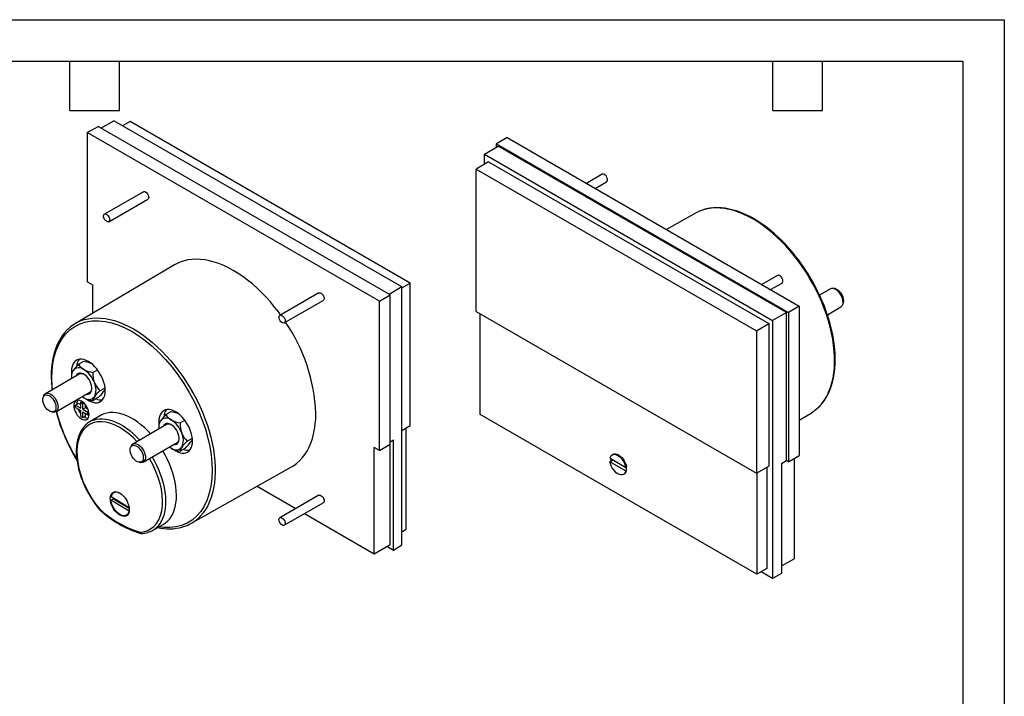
# Model space of a CAD drawing. Header units: millimetres. Extents: x 0 to 419, y 0 to 324.
# Tile 3 of 3: x 192 to 419, y 168 to 324. Entities that reach past the tile are written whole.
import ezdxf

# ---------------------------------------------------------------- set-up
doc = ezdxf.new("R2010")
doc.units = ezdxf.units.MM
doc.header["$LTSCALE"] = 1.5
doc.layers.add('TEXT', color=140, linetype='Continuous', lineweight=25)

msp = doc.modelspace()

# ---------------------------------------------------------------- linework, layer by layer
at = {"color": 7, "linetype": 'Continuous'}
for p, q in [((0.004, 323.854), (419.104, 323.854)), ((419.104, 323.854), (419.104, 0.004))]:
    msp.add_line(p, q, dxfattribs=at)
for p, q in [((210.984, 298.879), (213.978, 300.548)), ((280.347, 262.234), (213.978, 300.548)), ((217.715, 300.403), (215.941, 299.414)), ((282.267, 263.138), (217.715, 300.403)), ((207.847, 297.858), (210.344, 299.249)), ((207.847, 297.858), (207.847, 263.4)), ((275.164, 258.997), (207.847, 297.858)), ((277.617, 260.413), (210.344, 299.249)), ((304.551, 296.676), (302.098, 295.21)), ((302.098, 295.21), (369.371, 256.374)), ((302.098, 294.466), (302.098, 295.21)), ((304.551, 296.676), (371.868, 257.815)), ((299.368, 292.835), (302.522, 294.72)), ((299.368, 292.835), (365.737, 254.521)), ((299.368, 290.571), (299.368, 292.835)), ((368.947, 256.374), (302.522, 294.72)), ((300.252, 291.1), (297.448, 289.424)), ((300.252, 291.1), (364.854, 253.806)), ((297.448, 289.424), (362, 252.159)), ((297.448, 256.607), (297.448, 289.424)), ((326.484, 288.208), (322.852, 286.111)), ((324.852, 284.956), (327.484, 286.476)), ((220.8, 284.206), (211.82, 279.021)), ((212.82, 277.289), (221.8, 282.474)), ((347.97, 279.273), (341.251, 275.49)), ((227.975, 267.337), (205.133, 253.824)), ((209.049, 262.706), (207.847, 263.4)), ((280.347, 262.029), (282.267, 263.138)), ((282.267, 230.321), (282.267, 263.138)), ((366.896, 264.879), (363.263, 262.782)), ((365.263, 261.627), (367.895, 263.147)), ((209.049, 262.706), (209.049, 256.14)), ((261.211, 260.877), (252.231, 255.693)), ((280.347, 262.234), (277.405, 260.535)), ((280.347, 202.781), (280.347, 262.234)), ((379.076, 261.807), (376.555, 260.352)), ((380.04, 261.859), (379.671, 261.909)), ((253.231, 253.961), (262.211, 259.145)), ((275.164, 258.997), (277.617, 260.413)), ((275.164, 224.539), (275.164, 258.997)), ((277.617, 226.005), (277.617, 260.413)), ((297.448, 256.607), (362, 219.342)), ((368.947, 256.374), (365.737, 254.521)), ((368.947, 222.21), (368.947, 256.374)), ((371.868, 257.815), (369.371, 256.374)), ((369.371, 256.374), (369.371, 221.965)), ((371.868, 257.815), (371.868, 223.357)), ((378.343, 255.842), (381.476, 257.65)), ((381.861, 258.114), (382.002, 258.459)), ((298.398, 232.822), (298.398, 256.058)), ((365.737, 254.521), (365.737, 195.068)), ((362, 252.159), (364.854, 253.806)), ((362, 252.159), (362, 219.342)), ((364.854, 253.806), (364.854, 220.932)), ((205.857, 244.424), (207.103, 245.143)), ((204.224, 242.82), (204.241, 242.392)), ((209.123, 242.538), (210.2, 243.16)), ((206.029, 242.143), (198.239, 237.645)), ((204.224, 242.1), (204.224, 241.595)), ((210.756, 238.329), (211.959, 239.024)), ((197.854, 237.182), (197.713, 236.837)), ((200.639, 233.488), (208.429, 237.986)), ((210.369, 236.725), (209.123, 236.006)), ((205.815, 235.369), (205.179, 235.001)), ((205.179, 234.43), (205.179, 235.001)), ((205.179, 235.001), (206.345, 234.328)), ((205.179, 234.43), (206.345, 233.756)), ((205.461, 235.287), (205.464, 235.166)), ((206.345, 235.062), (205.815, 235.369)), ((206.345, 235.675), (206.625, 235.837)), ((206.345, 234.328), (206.345, 235.675)), ((206.345, 235.675), (206.84, 235.389)), ((206.345, 232.409), (206.345, 233.756)), ((206.84, 235.389), (207.044, 235.507)), ((206.84, 234.042), (206.84, 235.389)), ((207.477, 234.409), (206.84, 234.042)), ((206.84, 234.042), (208.007, 233.368)), ((207.477, 234.409), (207.477, 235.025)), ((208.01, 234.101), (207.477, 234.409)), ((199.675, 233.437), (200.044, 233.387)), ((206.345, 232.409), (206.84, 232.123)), ((206.84, 233.47), (208.007, 232.797)), ((206.84, 232.123), (206.84, 233.47)), ((207.477, 232.49), (206.84, 232.123)), ((207.477, 232.49), (207.477, 233.103)), ((208.007, 233.368), (208.211, 233.486)), ((208.007, 232.797), (208.007, 233.368)), ((208.287, 232.958), (208.007, 232.797)), ((210.884, 232.605), (208.421, 231.148)), ((225.973, 232.811), (227.219, 233.53)), ((229.239, 230.926), (230.315, 231.547)), ((362.111, 196.042), (298.398, 232.822)), ((371.868, 231.571), (374.582, 233.176)), ((226.145, 230.53), (218.355, 226.033)), ((224.34, 231.207), (224.357, 230.779)), ((224.34, 230.488), (224.34, 229.982)), ((280.347, 229.173), (282.267, 230.321)), ((281.317, 206.408), (281.317, 229.753)), ((230.872, 226.717), (232.074, 227.411)), ((278.377, 226.958), (277.617, 226.503)), ((278.377, 201.604), (278.377, 226.958)), ((217.969, 225.569), (217.828, 225.224)), ((220.755, 221.876), (228.545, 226.373)), ((230.485, 225.113), (229.239, 224.393)), ((275.164, 224.539), (273.962, 225.233)), ((273.962, 200.736), (273.962, 225.233)), ((275.164, 224.539), (277.617, 226.005)), ((277.599, 202.91), (277.599, 225.994)), ((205.033, 223.036), (205.477, 222.297)), ((328.276, 222.76), (331.885, 220.647)), ((329.009, 222.331), (328.484, 222.027)), ((328.955, 223.65), (328.778, 223.548)), ((369.371, 221.965), (371.868, 223.357)), ((370.666, 222.687), (370.666, 199.554)), ((219.791, 221.824), (220.16, 221.774)), ((231.745, 207.726), (254.87, 220.749)), ((328.448, 222.048), (328.271, 221.946)), ((331.879, 219.833), (328.271, 221.946)), ((328.484, 222.027), (328.448, 222.048)), ((331.885, 220.647), (332.061, 220.749)), ((332.05, 220.556), (331.89, 220.65)), ((362, 219.342), (364.854, 220.932)), ((364.429, 220.695), (364.429, 197.334)), ((367.742, 221.539), (368.947, 222.21)), ((367.742, 221.539), (367.742, 196.185)), ((369.371, 221.965), (368.947, 222.21)), ((331.378, 219.045), (331.555, 219.147)), ((331.879, 219.833), (332.056, 219.935)), ((332.056, 219.935), (332.02, 219.956)), ((362.111, 219.403), (362.111, 196.042)), ((246.986, 216.309), (255.915, 211.154)), ((213.313, 213.098), (213.879, 213.425)), ((213.331, 213.904), (217.503, 211.372)), ((213.879, 213.425), (217.521, 211.214)), ((214.233, 215.015), (213.913, 214.83)), ((261.211, 214.212), (252.231, 209.027)), ((217.495, 210.56), (213.313, 213.098)), ((253.231, 207.295), (262.211, 212.479)), ((216.913, 209.634), (217.233, 209.818)), ((217.511, 210.569), (217.495, 210.56)), ((257.915, 210), (273.962, 200.736)), ((222.875, 206.11), (225.368, 207.514)), ((280.347, 205.829), (281.317, 206.408)), ((220.274, 205.425), (220.165, 205.437)), ((273.962, 200.736), (277.599, 202.91)), ((276.87, 202.474), (278.377, 201.604)), ((278.377, 201.604), (280.347, 202.781)), ((364.429, 197.334), (362.111, 196.042)), ((367.742, 197.925), (370.666, 199.554)), ((365.737, 195.068), (363.098, 196.592)), ((367.742, 196.185), (365.737, 195.068))]:
    msp.add_line(p, q)
at = {"flags": 128}
for points in [[(327.637, 287.278), (327.522, 287.562), (327.354, 287.825), (327.149, 288.041), (326.929, 288.188), (326.713, 288.253), (326.525, 288.228), (326.484, 288.208)], [(220.8, 284.206), (220.931, 284.249), (221.135, 284.229), (221.356, 284.121), (221.571, 283.938), (221.759, 283.695), (221.903, 283.418), (221.987, 283.133), (222.005, 282.868), (221.953, 282.65), (221.837, 282.499), (221.8, 282.474)], [(211.666, 278.845), (211.782, 278.996), (211.95, 279.065), (212.155, 279.045), (212.375, 278.937), (212.59, 278.753), (212.779, 278.511), (212.923, 278.234), (213.007, 277.949), (213.024, 277.684), (212.973, 277.466), (212.857, 277.315), (212.689, 277.246), (212.484, 277.266), (212.264, 277.374), (212.049, 277.558), (211.86, 277.8), (211.717, 278.077), (211.632, 278.362), (211.615, 278.627), (211.666, 278.845)], [(376.173, 234.375), (376.609, 234.813), (377.219, 235.532), (377.772, 236.323), (378.268, 237.183), (378.705, 238.108), (379.081, 239.097), (379.394, 240.145), (379.645, 241.248), (379.831, 242.404), (379.952, 243.607), (380.008, 244.854), (379.999, 246.141), (379.925, 247.462), (379.785, 248.814), (379.581, 250.191), (379.313, 251.589), (378.982, 253.003), (378.589, 254.428), (378.135, 255.859), (377.623, 257.291), (377.054, 258.719), (376.429, 260.139), (375.752, 261.545), (375.024, 262.932), (374.247, 264.295), (373.426, 265.631), (372.562, 266.933), (371.658, 268.198), (370.718, 269.422), (369.745, 270.599), (368.743, 271.726), (367.714, 272.799), (366.662, 273.814), (365.591, 274.769), (364.505, 275.658), (363.408, 276.48), (362.303, 277.231), (361.194, 277.909), (360.085, 278.511), (358.98, 279.036), (357.882, 279.481), (356.796, 279.846), (355.725, 280.128), (354.674, 280.327), (353.645, 280.442), (352.642, 280.472), (351.669, 280.418), (350.729, 280.28), (349.826, 280.058), (349.802, 280.051)], [(374.682, 263.964), (373.891, 265.283), (373.562, 265.801), (373.003, 266.651), (372.405, 267.516), (371.746, 268.422), (371.039, 269.342), (370.289, 270.264), (369.504, 271.176), (368.686, 272.07), (367.84, 272.94), (366.971, 273.779), (366.08, 274.582), (365.171, 275.346), (364.248, 276.068), (363.314, 276.743), (362.37, 277.369), (361.42, 277.944), (360.466, 278.465), (359.512, 278.931), (358.559, 279.34), (357.609, 279.69), (356.666, 279.98), (355.731, 280.209), (354.806, 280.375), (353.893, 280.477), (352.996, 280.515), (352.114, 280.486), (351.251, 280.39), (350.408, 280.226), (349.872, 280.072)], [(252.407, 255.794), (251.957, 256.407), (251.015, 257.622), (250.041, 258.79), (249.039, 259.909), (248.011, 260.974), (246.96, 261.982), (245.892, 262.93), (244.808, 263.814), (243.713, 264.631), (242.611, 265.378), (241.505, 266.054), (240.4, 266.655), (239.297, 267.18), (238.203, 267.627), (237.119, 267.994), (236.051, 268.28), (235, 268.485), (233.972, 268.607), (232.969, 268.646), (231.996, 268.601), (231.054, 268.474), (230.148, 268.265), (229.28, 267.973), (228.453, 267.601), (227.975, 267.337)], [(368.049, 263.949), (367.933, 264.233), (367.765, 264.496), (367.56, 264.712), (367.34, 264.859), (367.125, 264.924), (366.936, 264.899), (366.896, 264.879)], [(376.225, 234.426), (376.466, 234.647), (377.093, 235.34), (377.616, 236.03), (378.093, 236.775), (378.524, 237.574), (378.905, 238.424), (379.238, 239.323), (379.519, 240.267), (379.75, 241.254), (379.93, 242.281), (380.057, 243.345), (380.133, 244.443), (380.156, 245.572), (380.128, 246.728), (380.048, 247.909), (379.916, 249.112), (379.735, 250.331), (379.503, 251.565), (379.223, 252.809), (378.895, 254.058), (378.521, 255.309), (378.104, 256.556), (377.647, 257.791), (377.155, 259.003), (376.641, 260.169), (376.109, 261.291), (375.711, 262.081), (375.3, 262.857), (374.682, 263.964)], [(261.211, 260.877), (261.342, 260.92), (261.546, 260.9), (261.767, 260.793), (261.982, 260.609), (262.17, 260.366), (262.314, 260.089), (262.399, 259.804), (262.416, 259.539), (262.364, 259.321), (262.249, 259.17), (262.211, 259.145)], [(381.973, 258.753), (381.94, 259.155), (381.843, 259.578), (381.685, 260.008), (381.474, 260.426), (381.216, 260.818), (380.922, 261.168), (380.604, 261.463), (380.272, 261.691), (379.941, 261.843), (379.623, 261.915), (379.33, 261.902), (379.076, 261.807)], [(382.002, 258.459), (382.07, 258.685), (382.103, 259.032)], [(199.86, 238.581), (199.782, 239.295), (199.706, 241.196), (199.763, 242.935), (199.949, 244.589), (200.26, 246.146), (200.695, 247.596), (201.281, 248.989), (201.995, 250.243), (202.862, 251.381), (203.853, 252.351), (204.979, 253.157), (206.217, 253.773), (207.554, 254.196), (208.98, 254.42), (210.458, 254.447), (211.999, 254.28), (213.538, 253.936), (215.112, 253.415), (216.636, 252.756), (218.171, 251.943), (219.705, 250.984), (221.23, 249.883), (222.804, 248.587), (224.343, 247.154), (225.884, 245.542), (227.362, 243.809), (228.788, 241.938), (230.125, 239.971), (231.362, 237.926), (232.489, 235.82), (233.48, 233.706), (234.347, 231.567), (235.061, 229.489), (235.647, 227.419), (236.082, 225.467), (236.393, 223.55), (236.579, 221.683), (236.636, 219.876), (236.56, 218.064), (236.344, 216.347), (235.975, 214.687), (235.463, 213.156), (234.798, 211.745), (233.993, 210.493), (233.056, 209.409), (231.994, 208.502), (230.837, 207.792), (229.577, 207.266), (228.269, 206.938), (226.884, 206.79), (225.501, 206.817), (224.394, 206.965)], [(206.975, 254.649), (207.153, 254.704), (208.057, 254.925), (208.997, 255.064), (209.97, 255.117), (210.972, 255.087), (212.001, 254.972), (213.053, 254.773), (214.124, 254.491), (215.21, 254.127), (216.307, 253.681), (217.412, 253.156), (218.521, 252.554), (219.63, 251.876), (220.736, 251.125), (221.833, 250.303), (222.919, 249.414), (223.99, 248.46), (225.041, 247.444), (226.07, 246.371), (227.073, 245.244), (228.046, 244.067), (228.986, 242.843), (229.89, 241.578), (230.754, 240.276), (231.575, 238.94), (232.351, 237.577), (233.079, 236.19), (233.757, 234.784), (234.381, 233.365), (234.951, 231.936), (235.463, 230.504), (235.916, 229.073), (236.309, 227.648), (236.641, 226.234), (236.909, 224.836), (237.113, 223.459), (237.253, 222.107), (237.327, 220.786), (237.336, 219.499), (237.28, 218.252), (237.158, 217.049), (236.972, 215.893), (236.722, 214.79), (236.408, 213.742), (236.032, 212.753), (235.596, 211.828), (235.1, 210.968), (234.546, 210.177), (233.937, 209.458), (233.372, 208.901)], [(252.078, 255.516), (252.193, 255.667), (252.362, 255.736), (252.566, 255.716), (252.787, 255.608), (253.002, 255.424), (253.19, 255.182), (253.334, 254.905), (253.418, 254.62), (253.436, 254.355), (253.384, 254.137), (253.268, 253.986), (253.1, 253.917), (252.896, 253.937), (252.675, 254.045), (252.46, 254.229), (252.271, 254.471), (252.128, 254.748), (252.043, 255.033), (252.026, 255.298), (252.078, 255.516)], [(203.464, 252.549), (203.249, 252.352), (202.622, 251.66), (202.099, 250.97), (201.622, 250.224), (201.191, 249.425), (200.81, 248.575), (200.477, 247.677), (200.196, 246.733), (199.965, 245.746), (199.785, 244.719), (199.658, 243.655), (199.582, 242.557), (199.559, 241.428), (199.587, 240.271), (199.668, 239.09), (199.731, 238.507)], [(207.654, 236.38), (208.113, 236.083), (208.621, 235.829), (209.12, 235.655), (209.601, 235.566), (210.058, 235.563), (210.481, 235.645), (210.863, 235.811), (211.198, 236.059), (211.481, 236.385), (211.706, 236.782), (211.87, 237.243), (211.969, 237.762), (212.002, 238.329), (211.969, 238.935), (211.87, 239.568), (211.706, 240.219), (211.481, 240.876), (211.198, 241.527), (210.863, 242.162), (210.481, 242.771), (210.058, 243.341), (209.601, 243.864), (209.12, 244.331), (208.621, 244.734), (208.113, 245.065), (207.605, 245.32), (207.106, 245.493), (206.625, 245.583), (206.168, 245.586), (205.745, 245.504), (205.363, 245.338), (205.028, 245.09), (204.745, 244.764), (204.52, 244.367), (204.356, 243.905), (204.257, 243.387), (204.224, 242.82)], [(207.103, 245.143), (208.065, 244.913), (208.647, 244.688)], [(207.69, 237.559), (207.989, 237.547), (208.279, 237.618), (208.525, 237.774), (208.718, 238.009), (208.85, 238.315), (208.918, 238.68), (208.918, 239.091), (208.85, 239.534), (208.718, 239.992), (208.525, 240.449), (208.279, 240.889), (207.989, 241.295), (207.665, 241.653), (207.319, 241.95), (206.963, 242.175), (206.611, 242.32), (206.274, 242.38), (205.965, 242.352), (205.696, 242.238), (205.476, 242.042), (205.313, 241.771), (205.291, 241.716)], [(197.612, 236.272), (197.646, 236.617), (197.745, 236.909), (197.905, 237.134), (198.118, 237.283), (198.375, 237.35), (198.666, 237.33), (198.977, 237.226), (199.295, 237.042), (199.606, 236.786), (199.896, 236.468), (200.152, 236.104), (200.365, 235.708), (200.523, 235.298), (200.62, 234.893), (200.653, 234.509), (200.619, 234.163), (200.52, 233.872), (200.361, 233.646), (200.148, 233.497), (199.89, 233.431), (199.599, 233.45), (199.288, 233.554), (198.971, 233.738), (198.66, 233.995), (198.37, 234.312), (198.113, 234.677), (197.901, 235.073), (197.743, 235.482), (197.645, 235.888), (197.612, 236.272)], [(197.854, 237.182), (197.872, 237.225), (198.03, 237.473), (198.242, 237.647), (198.499, 237.741), (198.793, 237.752), (199.111, 237.679), (199.443, 237.525), (199.774, 237.295), (200.092, 236.999), (200.385, 236.648), (200.642, 236.255), (200.852, 235.836), (201.008, 235.407), (201.104, 234.984), (201.136, 234.583), (201.103, 234.22), (201.005, 233.909), (200.848, 233.661), (200.636, 233.487), (200.379, 233.393), (200.085, 233.382), (200.044, 233.387)], [(204.754, 234.879), (204.788, 234.461), (204.889, 234.02), (205.052, 233.573), (205.272, 233.136), (205.54, 232.728), (205.846, 232.363), (206.177, 232.055), (206.522, 231.817), (206.867, 231.657), (207.199, 231.582), (207.504, 231.594), (207.772, 231.693), (207.992, 231.876), (208.155, 232.134), (208.256, 232.459), (208.29, 232.838), (208.256, 233.256), (208.155, 233.697), (207.992, 234.144), (207.772, 234.58), (207.504, 234.989), (207.199, 235.354), (206.867, 235.661), (206.522, 235.9), (206.177, 236.059), (205.846, 236.135), (205.54, 236.123), (205.272, 236.023), (205.052, 235.841), (204.889, 235.582), (204.788, 235.257), (204.754, 234.879)], [(207.052, 236.696), (206.683, 236.937), (206.652, 236.96)], [(227.77, 224.767), (228.229, 224.471), (228.736, 224.216), (229.235, 224.043), (229.717, 223.954), (230.173, 223.95), (230.596, 224.032), (230.979, 224.199), (231.314, 224.447), (231.597, 224.772), (231.822, 225.169), (231.985, 225.631), (232.085, 226.15), (232.118, 226.717), (232.085, 227.322), (231.985, 227.956), (231.822, 228.606), (231.597, 229.263), (231.314, 229.915), (230.979, 230.55), (230.596, 231.158), (230.173, 231.729), (229.717, 232.252), (229.235, 232.719), (228.736, 233.121), (228.229, 233.453), (227.721, 233.707), (227.222, 233.881), (226.74, 233.97), (226.284, 233.974), (225.861, 233.891), (225.479, 233.725), (225.143, 233.477), (224.861, 233.152), (224.636, 232.755), (224.472, 232.293), (224.373, 231.774), (224.34, 231.207), (224.34, 231.207)], [(209.357, 231.574), (209.958, 231.736), (210.647, 231.833), (211.368, 231.846), (212.117, 231.777), (212.888, 231.624), (213.677, 231.39), (214.478, 231.076), (215.287, 230.683), (216.099, 230.215), (216.908, 229.673), (217.709, 229.062), (218.498, 228.386), (219.269, 227.648), (219.935, 226.945)], [(222.429, 228.385), (221.791, 229.061), (221.011, 229.811), (220.212, 230.498), (219.401, 231.118), (218.582, 231.667), (217.76, 232.141), (216.941, 232.538), (216.129, 232.855), (215.331, 233.089), (214.551, 233.24), (213.795, 233.306), (213.066, 233.287), (212.371, 233.183), (211.712, 232.994), (211.096, 232.723), (210.884, 232.605)], [(227.219, 233.53), (228.181, 233.3), (228.763, 233.076)], [(254.87, 220.749), (255.34, 221.032), (256.075, 221.562), (256.762, 222.168), (257.396, 222.848), (257.977, 223.6), (258.502, 224.422), (258.97, 225.31), (259.378, 226.261), (259.726, 227.273), (260.012, 228.342), (260.236, 229.464), (260.396, 230.635), (260.493, 231.853), (260.525, 233.111)], [(207.489, 230.432), (207.131, 230.071), (206.733, 229.564), (206.382, 229.002), (206.08, 228.387), (205.827, 227.724), (205.625, 227.016), (205.475, 226.268), (205.377, 225.483), (205.332, 224.666), (205.338, 223.822), (205.396, 222.954), (205.505, 222.068), (205.662, 221.169), (205.868, 220.262), (206.119, 219.354), (206.411, 218.453), (206.738, 217.574), (207.083, 216.749), (207.405, 216.048), (207.676, 215.499), (208.011, 214.866), (208.285, 214.378)], [(219.309, 226.584), (218.474, 227.451), (217.429, 228.385), (216.38, 229.185), (215.342, 229.848), (214.305, 230.383), (213.256, 230.794), (212.211, 231.066), (211.176, 231.187), (210.185, 231.145), (209.256, 230.935), (208.407, 230.562), (207.653, 230.033), (207.005, 229.361), (206.476, 228.573), (206.062, 227.683), (205.761, 226.708), (205.566, 225.642), (205.479, 224.47), (205.507, 223.203), (205.661, 221.839), (205.94, 220.42), (206.345, 218.966), (206.868, 217.506), (207.498, 216.067), (208.224, 214.67), (209.016, 213.359), (209.867, 212.134), (210.761, 211.005)], [(227.806, 225.947), (228.105, 225.935), (228.395, 226.006), (228.641, 226.162), (228.834, 226.397), (228.966, 226.702), (229.033, 227.067), (229.033, 227.478), (228.966, 227.921), (228.834, 228.38), (228.641, 228.837), (228.395, 229.276), (228.105, 229.683), (227.781, 230.041), (227.435, 230.337), (227.079, 230.562), (226.726, 230.707), (226.39, 230.767), (226.081, 230.74), (225.812, 230.626), (225.592, 230.429), (225.429, 230.158), (225.406, 230.104)], [(218.485, 225.736), (218.775, 225.719), (219.086, 225.617), (219.403, 225.435), (219.715, 225.18), (220.005, 224.863), (220.263, 224.5), (220.476, 224.105), (220.636, 223.695), (220.735, 223.289), (220.769, 222.905), (220.736, 222.558), (220.639, 222.265), (220.481, 222.038), (220.269, 221.887), (220.012, 221.819), (219.722, 221.836), (219.411, 221.938), (219.094, 222.121), (218.783, 222.376), (218.492, 222.692), (218.234, 223.055), (218.021, 223.451), (217.861, 223.86), (217.762, 224.266), (217.728, 224.651), (217.761, 224.997), (217.858, 225.29), (218.016, 225.517), (218.228, 225.668), (218.485, 225.736)], [(218.702, 226.141), (219.005, 226.126), (219.329, 226.027), (219.661, 225.849), (219.99, 225.598), (220.301, 225.283), (220.584, 224.918), (220.828, 224.516), (221.022, 224.092), (221.16, 223.662), (221.237, 223.244), (221.248, 222.854), (221.195, 222.505), (221.079, 222.212), (220.904, 221.987), (220.677, 221.837), (220.407, 221.768), (220.16, 221.774)], [(227.168, 225.083), (226.799, 225.324), (226.768, 225.347)], [(219.924, 205.715), (220.818, 205.812), (221.669, 206.055), (222.461, 206.451), (223.186, 207.01), (223.816, 207.722), (224.34, 208.578), (224.744, 209.565), (225.024, 210.66), (225.178, 211.847), (225.206, 213.081), (225.119, 214.354), (224.924, 215.646), (224.623, 216.968), (224.209, 218.336), (223.68, 219.734), (223.032, 221.155), (222.278, 222.554), (222.186, 222.702)], [(222.791, 223.051), (223.263, 222.216), (223.784, 221.196), (224.254, 220.161), (224.67, 219.116), (225.03, 218.068), (225.33, 217.024), (225.57, 215.99), (225.748, 214.973), (225.862, 213.979), (225.912, 213.015), (225.897, 212.086), (225.819, 211.199), (225.676, 210.358), (225.471, 209.57), (225.203, 208.84), (224.876, 208.171), (224.491, 207.568), (224.051, 207.035), (223.754, 206.744)], [(225.368, 207.514), (225.894, 207.857), (226.409, 208.3), (226.87, 208.819), (227.276, 209.41), (227.623, 210.07), (227.909, 210.795), (228.132, 211.579), (228.291, 212.419), (228.385, 213.307), (228.414, 214.239), (228.376, 215.209), (228.273, 216.211), (228.104, 217.237), (227.872, 218.281), (227.577, 219.337), (227.222, 220.398), (226.808, 221.457), (226.339, 222.507), (225.817, 223.542), (225.284, 224.49)], [(328.276, 222.76), (328.383, 223.097), (328.555, 223.365), (328.785, 223.552), (329.066, 223.653), (329.385, 223.663), (329.732, 223.582), (330.091, 223.412), (330.45, 223.161), (330.795, 222.837), (331.112, 222.455), (331.389, 222.027), (331.616, 221.572), (331.783, 221.106), (331.885, 220.647)], [(328.955, 223.65), (328.962, 223.655), (329.243, 223.755), (329.562, 223.765), (329.908, 223.684), (330.268, 223.514), (330.627, 223.263), (330.972, 222.939), (331.289, 222.557), (331.566, 222.129), (331.793, 221.674), (331.96, 221.208), (332.061, 220.749)], [(331.879, 219.833), (331.773, 219.496), (331.601, 219.229), (331.371, 219.041), (331.09, 218.94), (330.771, 218.93), (330.424, 219.012), (330.065, 219.181), (329.705, 219.433), (329.361, 219.756), (329.044, 220.139), (328.766, 220.566), (328.54, 221.021), (328.373, 221.488), (328.271, 221.946)], [(213.15, 213.456), (213.184, 213.877), (213.283, 214.246), (213.444, 214.553), (213.663, 214.787), (213.933, 214.944), (214.246, 215.016), (214.593, 215.002), (214.962, 214.904), (215.342, 214.722), (215.723, 214.464), (216.092, 214.137), (216.438, 213.75), (216.751, 213.317), (217.022, 212.849), (217.241, 212.361), (217.402, 211.868), (217.501, 211.384), (217.535, 210.926), (217.501, 210.505), (217.402, 210.136), (217.241, 209.829), (217.022, 209.595), (216.751, 209.439), (216.438, 209.366), (216.092, 209.38), (215.723, 209.478), (215.342, 209.66), (214.962, 209.918), (214.593, 210.245), (214.246, 210.632), (213.933, 211.065), (213.663, 211.533), (213.444, 212.021), (213.283, 212.514), (213.184, 212.998), (213.15, 213.456)], [(213.879, 213.425), (213.868, 213.533), (213.865, 213.58)], [(261.211, 214.212), (261.342, 214.255), (261.546, 214.235), (261.767, 214.127), (261.982, 213.943), (262.17, 213.701), (262.314, 213.424), (262.399, 213.139), (262.416, 212.874), (262.364, 212.656), (262.249, 212.505), (262.211, 212.479)], [(210.761, 211.005), (210.736, 210.943), (210.732, 210.898), (210.744, 210.877)], [(210.761, 211.005), (210.745, 210.933), (210.75, 210.88), (210.772, 210.844), (210.773, 210.844)], [(217.495, 210.56), (217.392, 210.207), (217.228, 209.916), (217.009, 209.696), (216.74, 209.555), (216.431, 209.495), (216.091, 209.519), (215.729, 209.627), (215.358, 209.815), (214.989, 210.076), (214.633, 210.404), (214.301, 210.788), (214.003, 211.217), (213.748, 211.676), (213.544, 212.153), (213.398, 212.632), (213.313, 213.098)], [(210.744, 210.877), (210.747, 210.87), (210.776, 210.857), (210.863, 210.871), (210.902, 210.889)], [(252.078, 208.851), (252.193, 209.002), (252.362, 209.071), (252.566, 209.05), (252.787, 208.943), (253.002, 208.759), (253.19, 208.517), (253.334, 208.24), (253.418, 207.955), (253.436, 207.69), (253.384, 207.471), (253.268, 207.32), (253.1, 207.252), (252.896, 207.272), (252.675, 207.379), (252.46, 207.563), (252.271, 207.806), (252.128, 208.083), (252.043, 208.368), (252.026, 208.633), (252.078, 208.851)]]:
    msp.add_lwpolyline(points, dxfattribs=at)
for centre, radius, start, end in [((327.037, 286.977), 0.672, 311.76473, 26.59774), ((352.383, 271.428), 9.001, 106.66281, 119.35628), ((367.448, 263.648), 0.672, 311.76473, 26.59774), ((379.165, 259.054), 2.938, 359.56014, 72.66862), ((380.795, 258.621), 1.186, 305.05849, 6.41811), ((209.701, 246.1), 8.972, 107.68501, 133.56669), ((220.448, 231.485), 40.11, 2.3236, 34.3944), ((208.396, 243.73), 3.026, 142.73139, 176.31155), ((207.073, 241.573), 2.857, 149.82216, 189.1887), ((205.914, 241.929), 1.698, 140.51722, 174.22878), ((213.226, 236.626), 10.729, 133.38339, 143.49102), ((205.94, 241.866), 1.759, 50.75183, 139.4672), ((208.612, 245.983), 3.166, 209.51667, 240.48954), ((203.741, 238.059), 6.139, 20.22711, 57.36203), ((210.056, 248.79), 6.321, 241.62564, 261.50819), ((206.52, 241.076), 1.174, 57.92775, 114.70305), ((215.515, 242.357), 6.395, 178.37492, 199.89153), ((207.774, 238.932), 1.151, 304.67096, 2.68748), ((214.356, 242.118), 5.226, 201.74955, 226.4618), ((206.235, 238.548), 3.652, 333.43643, 26.56357), ((218.684, 230.037), 11.473, 133.71182, 143.16259), ((210.256, 239.249), 1.761, 320.95593, 344.60906), ((206.988, 235.354), 1.528, 149.10044, 182.53414), ((208.165, 238.058), 1.759, 230.75183, 319.4672), ((210.147, 242.529), 6.603, 242.05402, 261.07981), ((210.942, 235.781), 1.833, 141.78933, 172.95666), ((210.964, 238.997), 2.787, 246.80309, 278.3647), ((202.441, 245.018), 11.473, 313.71181, 323.16259), ((209.67, 235.676), 4.262, 201.26637, 218.73139), ((228.512, 232.117), 3.026, 142.73139, 176.31155), ((369.966, 240.958), 9.048, 300.67091, 313.31231), ((241.92, 244.544), 42.699, 194.97918, 210.24563), ((239.64, 243.5), 40.118, 194.33779, 211.54441), ((208.084, 233.654), 1.669, 234.95572, 269.66662), ((210.906, 226.946), 4.881, 108.51238, 133.55685), ((227.188, 229.961), 2.857, 149.82216, 189.1887), ((226.029, 230.317), 1.698, 140.51722, 174.22878), ((233.342, 225.014), 10.729, 133.38339, 143.49102), ((226.055, 230.254), 1.759, 50.75183, 139.4672), ((228.727, 234.371), 3.166, 209.51667, 240.48954), ((223.857, 226.446), 6.139, 20.22711, 57.36203), ((230.172, 237.177), 6.321, 241.62564, 261.50819), ((226.636, 229.464), 1.174, 57.92775, 114.70305), ((235.631, 230.744), 6.395, 178.37492, 199.89153), ((227.89, 227.32), 1.151, 304.67096, 2.68748), ((234.471, 230.505), 5.226, 201.74955, 226.4618), ((226.351, 226.935), 3.652, 333.43643, 26.56357), ((230.372, 227.636), 1.761, 320.95593, 344.60906), ((218.792, 225.27), 0.875, 95.89661, 160.05475), ((228.281, 226.445), 1.759, 230.75183, 319.4672), ((230.263, 230.916), 6.603, 242.05402, 261.07981), ((231.058, 224.168), 1.833, 141.78933, 172.95666), ((238.8, 218.424), 11.473, 133.71182, 143.16259), ((231.08, 227.384), 2.787, 246.80309, 278.3647), ((222.557, 233.405), 11.473, 313.71181, 323.16259), ((331.003, 222.431), 2.551, 175.04247, 189.10543), ((329.691, 220.378), 2.367, 349.74393, 9.5347), ((330.95, 220.086), 1.117, 302.79955, 352.26074), ((228.154, 225.727), 22.882, 209.73524, 220.46404), ((214.579, 213.726), 1.261, 50.66033, 171.88673), ((227.241, 228.972), 24.38, 227.46979, 252.53559), ((227.539, 229.088), 24.778, 227.41681, 252.66838), ((227.333, 215.558), 8.988, 286.50829, 312.21108), ((220.486, 210.352), 4.868, 286.96692, 312.17491), ((226.668, 217.733), 11.262, 256.60784, 286.23026), ((220.33, 205.823), 0.42, 194.90725, 246.92916), ((220.243, 205.747), 0.32, 185.74468, 254.7319), ((220.242, 210.519), 5.099, 270.36022, 288.23229)]:
    msp.add_arc(centre, radius, start, end)
at = {"layer": 'TEXT'}
for p, q in [((9.525, 314.325), (409.575, 314.325)), ((203.835, 302.895), (203.835, 314.325)), ((215.265, 302.895), (215.265, 314.325)), ((365.76, 302.895), (365.76, 314.325)), ((377.19, 302.895), (377.19, 314.325)), ((409.575, 314.325), (409.575, 9.525)), ((203.835, 302.895), (215.265, 302.895)), ((365.76, 302.895), (377.19, 302.895))]:
    msp.add_line(p, q, dxfattribs=at)

doc.saveas('drawing.dxf')
